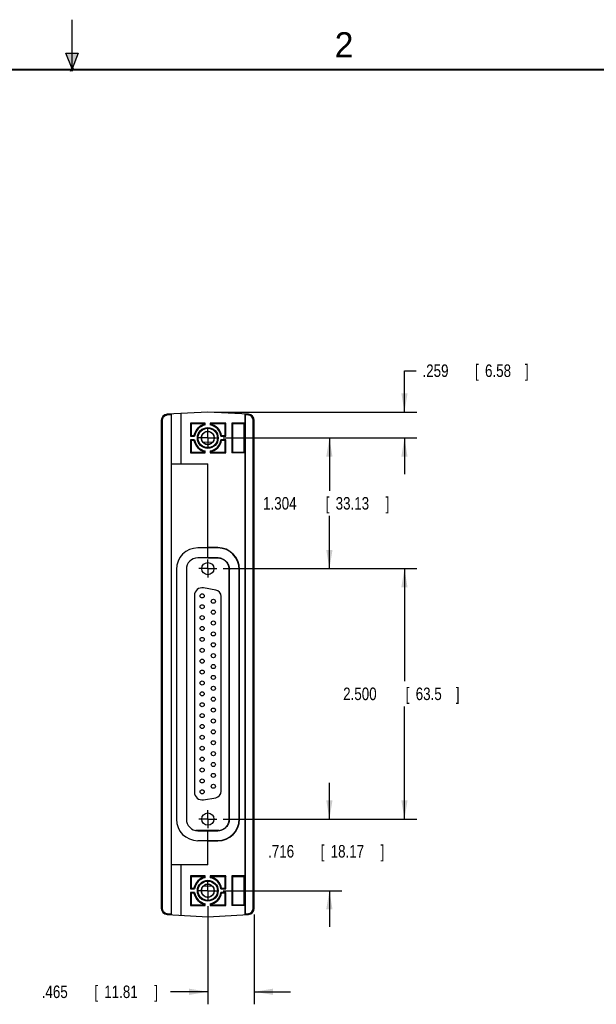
# Model space of a CAD drawing. Header units: inches. Extents: x 0 to 22, y 0 to 17.
# Tile 13 of 20: x 10.5 to 16.2, y 7.2 to 17. Entities that reach past the tile are written whole.
import ezdxf

# ---------------------------------------------------------------- set-up
doc = ezdxf.new("R2010")
doc.units = ezdxf.units.IN
doc.header["$LTSCALE"] = 1.21
doc.header["$MEASUREMENT"] = 0
doc.linetypes.add('CENTER', pattern=[0.6, 0.375, -0.075, 0.075, -0.075])
doc.layers.get('0').update_dxf_attribs({"linetype": 'CONTINUOUS'})
doc.layers.add('DEFAULT_1', color=7, linetype='CENTER')
doc.layers.add('DIMENSIONS', color=7, linetype='CONTINUOUS')
doc.styles.get("Standard").update_dxf_attribs({"font": 'txt', "width": 0.8})
doc.dimstyles.new('DIMSTYLE_1', dxfattribs={"dimtxt": 0.125, "dimasz": 0.1875, "dimexe": 0.18, "dimexo": 0.0625, "dimgap": 0.09, "dimtad": 0, "dimtih": 1, "dimtoh": 1, "dimdec": 3, "dimzin": 4, "dimdsep": 46, "dimtxsty": 'STANDARD', "dimblk": '_FILLED', "dimblk1": '_FILLED', "dimblk2": '_FILLED', "dimcen": 0.09, "dimadec": 0, "dimazin": 0, "dimtp": 0.01, "dimtm": 0.01, "dimtfac": 1, "dimtdec": 3, "dimtofl": 0, "dimtmove": 0, "dimatfit": 3, "dimldrblk": '_FILLED', "dimfxl": 1, "dimtolj": 1, "dimtzin": 4, "dimarcsym": 0})

# ---------------------------------------------------------------- blocks, each defined once
blk = doc.blocks.new('_FILLED')
at = {"color": 0, "linetype": 'BYBLOCK'}
blk.add_solid([(0, 0), (-1, 0.167), (-1, -0.167)], dxfattribs=at)
blk = doc.blocks.new('*D3')
at = {"layer": 'DIMENSIONS', "color": 2, "linetype": 'CONTINUOUS'}
for p, q in [((14.3213, 13.083), (14.3213, 13.4955)), ((14.3213, 13.4955), (14.4388, 13.4955)), ((12.4188, 13.083), (14.4463, 13.083)), ((12.5089, 12.8238), (14.4463, 12.8238)), ((14.3213, 12.8238), (14.3213, 12.4638))]:
    blk.add_line(p, q, dxfattribs=at)
at = {"layer": 'DIMENSIONS', "color": 2, "linetype": 'CONTINUOUS', "xscale": 0.1875, "yscale": 0.1875, "zscale": 0.1875}
for p, rotation in [((14.3213, 13.083), 270), ((14.3213, 12.8238), 90)]:
    blk.add_blockref('_FILLED', p, dxfattribs=dict(at, rotation=rotation))
at = {"layer": 'DIMENSIONS', "color": 2, "linetype": 'CONTINUOUS', "width": 0.8}
for s, p in [('[', (15.0263, 13.433)), (']', (15.5263, 13.433)), ('.259', (14.5013, 13.433)), ('6.58', (15.1263, 13.433))]:
    blk.add_text(s, height=0.125, dxfattribs=at).set_placement(p)
blk = doc.blocks.new('*D4')
at = {"layer": 'DIMENSIONS', "color": 2, "linetype": 'CONTINUOUS'}
for p, q in [((12.5089, 12.8238), (13.6963, 12.8238)), ((13.5713, 12.8238), (13.5713, 12.2966)), ((13.5713, 11.5194), (13.5713, 12.0466)), ((12.5089, 11.5194), (13.6963, 11.5194))]:
    blk.add_line(p, q, dxfattribs=at)
at = {"layer": 'DIMENSIONS', "color": 2, "linetype": 'CONTINUOUS', "xscale": 0.1875, "yscale": 0.1875, "zscale": 0.1875}
for p, rotation in [((13.5713, 12.8238), 90), ((13.5713, 11.5194), 270)]:
    blk.add_blockref('_FILLED', p, dxfattribs=dict(at, rotation=rotation))
at = {"layer": 'DIMENSIONS', "color": 2, "linetype": 'CONTINUOUS', "width": 0.8}
for s, p in [('1.304', (12.9088, 12.1091)), ('[', (13.5338, 12.1091)), ('33.13', (13.6338, 12.1091)), (']', (14.1338, 12.1091))]:
    blk.add_text(s, height=0.125, dxfattribs=at).set_placement(p)
blk = doc.blocks.new('*D5')
at = {"layer": 'DIMENSIONS', "color": 2, "linetype": 'CONTINUOUS'}
for p, q in [((12.5089, 11.5194), (14.4463, 11.5194)), ((14.3213, 11.5194), (14.3213, 10.3944)), ((14.3213, 9.0194), (14.3213, 10.1444)), ((12.5089, 9.0194), (14.4463, 9.0194))]:
    blk.add_line(p, q, dxfattribs=at)
at = {"layer": 'DIMENSIONS', "color": 2, "linetype": 'CONTINUOUS', "xscale": 0.1875, "yscale": 0.1875, "zscale": 0.1875}
for p, rotation in [((14.3213, 11.5194), 90), ((14.3213, 9.0194), 270)]:
    blk.add_blockref('_FILLED', p, dxfattribs=dict(at, rotation=rotation))
at = {"layer": 'DIMENSIONS', "color": 2, "linetype": 'CONTINUOUS', "width": 0.8}
for s, p in [('2.500', (13.7088, 10.2069)), ('[', (14.3338, 10.2069)), ('63.5', (14.4338, 10.2069)), (']', (14.8338, 10.2069))]:
    blk.add_text(s, height=0.125, dxfattribs=at).set_placement(p)
blk = doc.blocks.new('*D6')
at = {"layer": 'DIMENSIONS', "color": 2, "linetype": 'CONTINUOUS'}
for p, q in [((13.5713, 9.0194), (13.5713, 9.3794)), ((12.5089, 9.0194), (13.6963, 9.0194)), ((12.5089, 8.3038), (13.6963, 8.3038)), ((13.5713, 8.3038), (13.5713, 7.9438))]:
    blk.add_line(p, q, dxfattribs=at)
at = {"layer": 'DIMENSIONS', "color": 2, "linetype": 'CONTINUOUS', "xscale": 0.1875, "yscale": 0.1875, "zscale": 0.1875}
for p, rotation in [((13.5713, 9.0194), 270), ((13.5713, 8.3038), 90)]:
    blk.add_blockref('_FILLED', p, dxfattribs=dict(at, rotation=rotation))
at = {"layer": 'DIMENSIONS', "color": 2, "linetype": 'CONTINUOUS', "width": 0.8}
for s, p in [('.716', (12.9588, 8.635)), ('[', (13.4838, 8.635)), ('18.17', (13.5838, 8.635)), (']', (14.0838, 8.635))]:
    blk.add_text(s, height=0.125, dxfattribs=at).set_placement(p)
blk = doc.blocks.new('*D7')
at = {"layer": 'DIMENSIONS', "color": 2, "linetype": 'CONTINUOUS'}
for p, q in [((12.3563, 8.1512), (12.3563, 7.1697)), ((12.8213, 8.0659), (12.8213, 7.1697)), ((12.3563, 7.2947), (11.9844, 7.2947)), ((12.8213, 7.2947), (13.1813, 7.2947))]:
    blk.add_line(p, q, dxfattribs=at)
at = {"layer": 'DIMENSIONS', "color": 2, "linetype": 'CONTINUOUS', "xscale": 0.1875, "yscale": 0.1875, "zscale": 0.1875}
blk.add_blockref('_FILLED', (12.3563, 7.2947), dxfattribs=at)
at = {"layer": 'DIMENSIONS', "color": 2, "linetype": 'CONTINUOUS', "xscale": 0.1875, "yscale": 0.1875, "zscale": 0.1875, "rotation": 180}
blk.add_blockref('_FILLED', (12.8213, 7.2947), dxfattribs=at)
at = {"layer": 'DIMENSIONS', "color": 2, "linetype": 'CONTINUOUS', "width": 0.8}
for s, p in [('.465', (10.6969, 7.2322)), ('[', (11.2219, 7.2322)), ('11.81', (11.3219, 7.2322)), (']', (11.8219, 7.2322))]:
    blk.add_text(s, height=0.125, dxfattribs=at).set_placement(p)

msp = doc.modelspace()

# ---------------------------------------------------------------- hatches: boundary and pattern name
at = {"linetype": 'CONTINUOUS'}
msp.add_hatch(color=2, dxfattribs=at).paths.add_polyline_path([(11, 16.51), (10.9375, 16.6663), (11.0625, 16.6663)])

# ---------------------------------------------------------------- linework, layer by layer
at = {"color": 2, "linetype": 'CONTINUOUS'}
for p, q in [((11, 16.485), (11, 17)), ((11, 16.51), (10.9375, 16.6663)), ((10.9375, 16.6663), (11.0625, 16.6663)), ((11.0625, 16.6663), (11, 16.51)), ((11.015, 16.515), (10.985, 16.485)), ((10.985, 16.485), (11, 16.515)), ((11, 16.485), (11.015, 16.515))]:
    msp.add_line(p, q, dxfattribs=at)
at = {"color": 7, "linetype": 'CONTINUOUS'}
for p, q in [((12.3563, 13.083), (11.9505, 13.0617)), ((12.7621, 13.0617), (12.3563, 13.083)), ((11.8913, 12.9993), (11.8913, 8.1284)), ((11.9012, 12.9993), (11.8913, 12.9993)), ((11.9012, 12.9993), (11.9012, 8.1284)), ((11.9913, 13.0538), (11.951, 13.0517)), ((11.9913, 13.0638), (11.9913, 8.0638)), ((12.0913, 12.5693), (12.0913, 13.0691)), ((12.729, 12.9715), (12.729, 13.0634)), ((12.7293, 13.0534), (12.7293, 8.0743)), ((12.7616, 13.0517), (12.7293, 13.0534)), ((12.7616, 13.0517), (12.7621, 13.0617)), ((12.8113, 8.1284), (12.8113, 12.9993)), ((12.8113, 12.9993), (12.8213, 12.9993)), ((12.8213, 8.1284), (12.8213, 12.9993)), ((12.1836, 12.9715), (12.1836, 12.8412)), ((12.1836, 12.9715), (12.1913, 12.9638)), ((12.3313, 12.9715), (12.1836, 12.9715)), ((12.1913, 12.9638), (12.1913, 12.8488)), ((12.3313, 12.9638), (12.1913, 12.9638)), ((12.3313, 12.9538), (12.3313, 12.9715)), ((12.3813, 12.9715), (12.3813, 12.9538)), ((12.537, 12.9715), (12.3813, 12.9715)), ((12.5293, 12.9638), (12.3813, 12.9638)), ((12.537, 12.9715), (12.5293, 12.9638)), ((12.5293, 12.8488), (12.5293, 12.9638)), ((12.537, 12.8412), (12.537, 12.9715)), ((12.5966, 12.9715), (12.5966, 12.6762)), ((12.5966, 12.9715), (12.6043, 12.9638)), ((12.729, 12.9715), (12.5966, 12.9715)), ((12.6043, 12.9638), (12.6043, 12.6838)), ((12.7213, 12.9638), (12.6043, 12.9638)), ((12.729, 12.9715), (12.7213, 12.9638)), ((12.7213, 12.6838), (12.7213, 12.9638)), ((12.1836, 12.8412), (12.1913, 12.8488)), ((12.1836, 12.8412), (12.2251, 12.8412)), ((12.1836, 12.8065), (12.1836, 12.6762)), ((12.1836, 12.8065), (12.1913, 12.7988)), ((12.2251, 12.8065), (12.1836, 12.8065)), ((12.1913, 12.8488), (12.2186, 12.8488)), ((12.1913, 12.7988), (12.1913, 12.6838)), ((12.2186, 12.7988), (12.1913, 12.7988)), ((12.4052, 12.7826), (12.3107, 12.7793)), ((12.4875, 12.8412), (12.537, 12.8412)), ((12.537, 12.8065), (12.4875, 12.8065)), ((12.4941, 12.8488), (12.5293, 12.8488)), ((12.5293, 12.7988), (12.4941, 12.7988)), ((12.537, 12.8412), (12.5293, 12.8488)), ((12.537, 12.8065), (12.5293, 12.7988)), ((12.5293, 12.6838), (12.5293, 12.7988)), ((12.537, 12.6762), (12.537, 12.8065)), ((12.1836, 12.6762), (12.1913, 12.6838)), ((12.1913, 12.6838), (12.3313, 12.6838)), ((12.3313, 12.6762), (12.3313, 12.6939)), ((12.3813, 12.6939), (12.3813, 12.6762)), ((12.3813, 12.6838), (12.5293, 12.6838)), ((12.537, 12.6762), (12.5293, 12.6838)), ((12.5966, 12.6762), (12.6043, 12.6838)), ((12.6043, 12.6838), (12.7213, 12.6838)), ((12.729, 12.6762), (12.7213, 12.6838)), ((12.1836, 12.6762), (12.3313, 12.6762)), ((12.3813, 12.6762), (12.537, 12.6762)), ((12.729, 12.6762), (12.5966, 12.6762)), ((12.729, 8.4515), (12.729, 12.6762)), ((11.9913, 12.5702), (12.3563, 12.567)), ((12.3563, 12.5607), (11.9913, 12.5638)), ((12.072, 12.5695), (12.072, 12.5631)), ((12.0813, 12.5694), (12.0813, 12.5631)), ((12.3563, 11.6258), (12.3563, 12.567)), ((12.3563, 11.7277), (12.2554, 11.7268)), ((12.4553, 11.7295), (12.3563, 11.7295)), ((12.4553, 11.7258), (12.3563, 11.7258)), ((12.4553, 11.7295), (12.4553, 11.7258)), ((12.3563, 11.6277), (12.2563, 11.6268)), ((12.4556, 11.6272), (12.3563, 11.6271)), ((12.3563, 11.6258), (12.4553, 11.6258)), ((12.4556, 11.6272), (12.4553, 11.6258)), ((12.0423, 11.5118), (12.0423, 9.0178)), ((12.1423, 11.5118), (12.1423, 9.0178)), ((12.5703, 9.0188), (12.5703, 11.5108)), ((12.572, 11.5108), (12.5703, 11.5108)), ((12.572, 9.0188), (12.572, 11.5108)), ((12.6703, 9.0188), (12.6703, 11.5108)), ((12.6739, 11.5108), (12.6703, 11.5108)), ((12.6739, 9.0188), (12.6739, 11.5108)), ((12.4362, 11.3061), (12.3148, 11.3275)), ((12.2224, 11.2499), (12.2224, 9.2889)), ((12.4901, 9.2971), (12.4901, 11.2417)), ((12.3148, 9.2113), (12.4362, 9.2327)), ((12.572, 9.0188), (12.5703, 9.0188)), ((12.6739, 9.0188), (12.6703, 9.0188)), ((12.4653, 8.9048), (12.2378, 8.9048)), ((12.2563, 8.9029), (12.3563, 8.902)), ((12.3563, 8.9038), (12.4553, 8.9038)), ((12.3563, 8.5607), (12.3563, 8.9038)), ((12.3563, 8.9026), (12.4556, 8.9025)), ((12.4556, 8.9025), (12.4553, 8.9038)), ((12.3563, 8.802), (12.2554, 8.8029)), ((12.3563, 8.8038), (12.4553, 8.8038)), ((12.3563, 8.8002), (12.4553, 8.8002)), ((12.4553, 8.8002), (12.4553, 8.8038)), ((12.3563, 8.567), (11.9913, 8.5638)), ((12.3563, 8.5607), (11.9913, 8.5575)), ((12.072, 8.5582), (12.072, 8.5646)), ((12.0813, 8.5583), (12.0813, 8.5646)), ((12.0913, 8.0586), (12.0913, 8.5584)), ((12.3313, 8.4515), (12.1836, 8.4515)), ((12.1836, 8.4515), (12.1913, 8.4438)), ((12.1836, 8.4515), (12.1836, 8.3212)), ((12.3313, 8.4438), (12.1913, 8.4438)), ((12.1913, 8.4438), (12.1913, 8.3288)), ((12.3313, 8.4338), (12.3313, 8.4515)), ((12.537, 8.4515), (12.3813, 8.4515)), ((12.3813, 8.4515), (12.3813, 8.4338)), ((12.5293, 8.4438), (12.3813, 8.4438)), ((12.537, 8.4515), (12.5293, 8.4438)), ((12.5293, 8.3288), (12.5293, 8.4438)), ((12.537, 8.3212), (12.537, 8.4515)), ((12.729, 8.4515), (12.5966, 8.4515)), ((12.5966, 8.4515), (12.6043, 8.4438)), ((12.5966, 8.4515), (12.5966, 8.1562)), ((12.7213, 8.4438), (12.6043, 8.4438)), ((12.6043, 8.4438), (12.6043, 8.1638)), ((12.729, 8.4515), (12.7213, 8.4438)), ((12.7213, 8.1638), (12.7213, 8.4438)), ((12.1836, 8.3212), (12.1913, 8.3288)), ((12.1836, 8.3212), (12.2251, 8.3212)), ((12.2251, 8.2865), (12.1836, 8.2865)), ((12.1836, 8.2865), (12.1913, 8.2788)), ((12.1836, 8.2865), (12.1836, 8.1562)), ((12.1913, 8.3288), (12.2186, 8.3288)), ((12.2186, 8.2788), (12.1913, 8.2788)), ((12.1913, 8.2788), (12.1913, 8.1638)), ((12.4052, 8.3451), (12.3107, 8.3484)), ((12.4875, 8.3212), (12.537, 8.3212)), ((12.537, 8.2865), (12.4875, 8.2865)), ((12.4941, 8.3288), (12.5293, 8.3288)), ((12.5293, 8.2788), (12.4941, 8.2788)), ((12.537, 8.3212), (12.5293, 8.3288)), ((12.537, 8.2865), (12.5293, 8.2788)), ((12.5293, 8.1638), (12.5293, 8.2788)), ((12.537, 8.1562), (12.537, 8.2865)), ((12.1836, 8.1562), (12.1913, 8.1638)), ((12.1913, 8.1638), (12.3313, 8.1638)), ((12.3313, 8.1562), (12.3313, 8.1739)), ((12.3813, 8.1739), (12.3813, 8.1562)), ((12.3813, 8.1638), (12.5293, 8.1638)), ((12.537, 8.1562), (12.5293, 8.1638)), ((12.5966, 8.1562), (12.6043, 8.1638)), ((12.6043, 8.1638), (12.7213, 8.1638)), ((12.729, 8.1562), (12.7213, 8.1638)), ((11.9012, 8.1284), (11.8913, 8.1284)), ((11.9505, 8.066), (12.3563, 8.0447)), ((11.951, 8.076), (11.9913, 8.0739)), ((12.1836, 8.1562), (12.3313, 8.1562)), ((12.3563, 8.0447), (12.7621, 8.066)), ((12.3813, 8.1562), (12.537, 8.1562)), ((12.729, 8.1562), (12.5966, 8.1562)), ((12.729, 8.0643), (12.729, 8.1562)), ((12.7293, 8.0743), (12.7616, 8.076)), ((12.7616, 8.076), (12.7621, 8.066)), ((12.8113, 8.1284), (12.8213, 8.1284))]:
    msp.add_line(p, q, dxfattribs=at)
at = {"color": 7, "linetype": 'CONTINUOUS', "const_width": 0.02}
msp.add_lwpolyline([(21.5, 16.5), (0.5, 16.5)], dxfattribs=at)
at = {"color": 7, "linetype": 'CONTINUOUS'}
for centre, radius in [((12.3563, 12.8238), 0.1042), ((12.3563, 12.8238), 0.0965), ((12.3563, 12.8238), 0.065), ((12.3563, 11.5194), 0.061), ((12.3004, 11.2473), 0.0205), ((12.4122, 11.1938), 0.0205), ((12.3004, 11.1387), 0.0205), ((12.3004, 11.03), 0.0205), ((12.4122, 11.0851), 0.0205), ((12.3004, 10.9214), 0.0205), ((12.4122, 10.9765), 0.0205), ((12.3004, 10.8127), 0.0205), ((12.4122, 10.8678), 0.0205), ((12.3004, 10.704), 0.0205), ((12.4122, 10.7592), 0.0205), ((12.4122, 10.6505), 0.0205), ((12.3004, 10.5954), 0.0205), ((12.4122, 10.5418), 0.0205), ((12.3004, 10.4867), 0.0205), ((12.4122, 10.4332), 0.0205), ((12.3004, 10.3781), 0.0205), ((12.4122, 10.3245), 0.0205), ((12.3004, 10.2694), 0.0205), ((12.4122, 10.2159), 0.0205), ((12.3004, 10.1607), 0.0205), ((12.4122, 10.1072), 0.0205), ((12.3004, 10.0521), 0.0205), ((12.3004, 9.9434), 0.0205), ((12.4122, 9.9985), 0.0205), ((12.3004, 9.8348), 0.0205), ((12.4122, 9.8899), 0.0205), ((12.3004, 9.7261), 0.0205), ((12.4122, 9.7812), 0.0205), ((12.3004, 9.6174), 0.0205), ((12.4122, 9.6725), 0.0205), ((12.4122, 9.5639), 0.0205), ((12.3004, 9.5088), 0.0205), ((12.4122, 9.4552), 0.0205), ((12.3004, 9.4001), 0.0205), ((12.4122, 9.3466), 0.0205), ((12.3004, 9.2914), 0.0205), ((12.3563, 9.0194), 0.061), ((12.3563, 8.3038), 0.1042), ((12.3563, 8.3038), 0.0965), ((12.3563, 8.3038), 0.065)]:
    msp.add_circle(centre, radius, dxfattribs=at)
for centre, radius, start, end in [((11.9538, 12.9993), 0.0625, 93, 180), ((12.7588, 12.9993), 0.0525, 0, 87), ((12.7588, 12.9993), 0.0625, 0, 87), ((12.3563, 12.8238), 0.14, 100.28656, 169.71344), ((12.3563, 12.8238), 0.1323, 100.89091, 172.47967), ((12.3563, 12.8238), 0.14, 10.28656, 79.71344), ((12.3563, 12.8238), 0.1323, 7.52033, 79.10909), ((12.3563, 12.8238), 0.14, 190.28656, 259.71344), ((12.3563, 12.8238), 0.1323, 187.52033, 259.10909), ((12.3563, 12.8238), 0.1323, 280.89091, 352.47967), ((12.3563, 12.8238), 0.14, 280.28656, 349.71344), ((12.2573, 11.5118), 0.215, 90.5, 180), ((12.4553, 11.5108), 0.2186, 0, 90), ((12.4553, 11.5108), 0.215, 0, 90), ((12.2573, 11.5118), 0.115, 90.5, 180), ((12.3012, 11.2499), 0.0787, 80, 180), ((12.4248, 11.2417), 0.0653, 0, 80), ((12.3012, 9.2889), 0.0787, 180, 280), ((12.4248, 9.2971), 0.0653, 280, 360), ((12.2573, 9.0178), 0.215, 180, 269.5), ((12.2573, 9.0178), 0.115, 180, 269.5), ((12.4553, 9.0188), 0.215, 270, 360), ((12.4553, 9.0188), 0.2186, 270, 360), ((12.3563, 8.3038), 0.14, 100.28656, 169.71344), ((12.3563, 8.3038), 0.1323, 100.89091, 172.47967), ((12.3563, 8.3038), 0.14, 10.28656, 79.71344), ((12.3563, 8.3038), 0.1323, 7.52033, 79.10909), ((12.3563, 8.3038), 0.14, 190.28656, 259.71344), ((12.3563, 8.3038), 0.1323, 187.52033, 259.10909), ((12.3563, 8.3038), 0.1323, 280.89091, 352.47967), ((12.3563, 8.3038), 0.14, 280.28656, 349.71344), ((11.9538, 8.1284), 0.0625, 180, 267), ((12.7588, 8.1284), 0.0525, 273, 360), ((12.7588, 8.1284), 0.0625, 273, 360)]:
    msp.add_arc(centre, radius, start, end, dxfattribs=at)
for points, knots in [([(11.951, 13.0517), (11.9472, 13.0515), (11.9396, 13.0503), (11.929, 13.0461), (11.9195, 13.0397), (11.9116, 13.0314), (11.9057, 13.0215), (11.902, 13.0107), (11.9012, 13.0031), (11.9012, 12.9993)], [0, 0, 0, 0, 0.142767, 0.28566, 0.428541, 0.571412, 0.714288, 0.857178, 1, 1, 1, 1]), ([(11.951, 13.0517), (11.9509, 13.0528), (11.9508, 13.0547), (11.9507, 13.0574), (11.9505, 13.0597), (11.9508, 13.0607), (11.9504, 13.0617), (11.9505, 13.0617)], [0, 0, 0, 0, 0.309016, 0.587759, 0.808963, 0.950994, 1, 1, 1, 1]), ([(12.7293, 13.0534), (12.7293, 13.0544), (12.7293, 13.0564), (12.7293, 13.0591), (12.7293, 13.0614), (12.729, 13.0624), (12.7292, 13.0634), (12.729, 13.0634)], [0, 0, 0, 0, 0.308329, 0.585762, 0.807606, 0.949492, 1, 1, 1, 1]), ([(12.4205, 12.8238), (12.4205, 12.8286), (12.4194, 12.8383), (12.4146, 12.8519), (12.4069, 12.8642), (12.3966, 12.8744), (12.3844, 12.8821), (12.3707, 12.8869), (12.3563, 12.8885), (12.3419, 12.8869), (12.3282, 12.8821), (12.316, 12.8744), (12.3057, 12.8642), (12.298, 12.8519), (12.2932, 12.8383), (12.2921, 12.8286), (12.2921, 12.8238)], [0, 0, 0, 0, 0.071463, 0.14284, 0.214246, 0.285747, 0.357155, 0.428534, 0.5, 0.571466, 0.642845, 0.714253, 0.785754, 0.85716, 0.928537, 1, 1, 1, 1]), ([(12.2186, 12.8488), (12.2193, 12.848), (12.2207, 12.8463), (12.2229, 12.8437), (12.2244, 12.842), (12.2251, 12.8412)], [0, 0, 0, 0, 0.333943, 0.667254, 1, 1, 1, 1]), ([(12.2186, 12.7988), (12.2193, 12.7997), (12.2207, 12.8014), (12.2229, 12.804), (12.2244, 12.8057), (12.2251, 12.8065)], [0, 0, 0, 0, 0.333943, 0.667254, 1, 1, 1, 1]), ([(12.2921, 12.8238), (12.2921, 12.8191), (12.2932, 12.8094), (12.298, 12.7958), (12.3057, 12.7835), (12.316, 12.7733), (12.3282, 12.7656), (12.3419, 12.7608), (12.3563, 12.7592), (12.3707, 12.7608), (12.3844, 12.7656), (12.3966, 12.7733), (12.4069, 12.7835), (12.4146, 12.7958), (12.4194, 12.8094), (12.4205, 12.8191), (12.4205, 12.8238)], [0, 0, 0, 0, 0.071463, 0.14284, 0.214246, 0.285747, 0.357155, 0.428534, 0.5, 0.571466, 0.642845, 0.714253, 0.785754, 0.85716, 0.928537, 1, 1, 1, 1]), ([(12.4941, 12.8488), (12.4933, 12.848), (12.4919, 12.8463), (12.4897, 12.8437), (12.4882, 12.842), (12.4875, 12.8412)], [0, 0, 0, 0, 0.333943, 0.667254, 1, 1, 1, 1]), ([(12.4941, 12.7988), (12.4933, 12.7997), (12.4919, 12.8014), (12.4897, 12.804), (12.4882, 12.8057), (12.4875, 12.8065)], [0, 0, 0, 0, 0.333943, 0.667254, 1, 1, 1, 1]), ([(12.5703, 11.5108), (12.5703, 11.5146), (12.5699, 11.5221), (12.5683, 11.5333), (12.5655, 11.5443), (12.5617, 11.5549), (12.5569, 11.5651), (12.5511, 11.5748), (12.5443, 11.5839), (12.5368, 11.5923), (12.5284, 11.5999), (12.5193, 11.6066), (12.5096, 11.6124), (12.4994, 11.6173), (12.4887, 11.6211), (12.4778, 11.6238), (12.4666, 11.6255), (12.4591, 11.6258), (12.4553, 11.6258)], [0, 0, 0, 0, 0.062501, 0.125005, 0.187507, 0.25, 0.312495, 0.374999, 0.437503, 0.5, 0.562497, 0.625001, 0.687505, 0.75, 0.812493, 0.874995, 0.937499, 1, 1, 1, 1]), ([(12.4556, 11.6272), (12.4631, 11.6272), (12.4783, 11.6256), (12.5003, 11.6191), (12.5207, 11.6082), (12.5384, 11.5936), (12.553, 11.5759), (12.5639, 11.5555), (12.5705, 11.5335), (12.572, 11.5183), (12.572, 11.5108)], [0, 0, 0, 0, 0.123367, 0.249219, 0.375077, 0.500057, 0.625024, 0.750878, 0.87672, 1, 1, 1, 1]), ([(12.4553, 8.9038), (12.4591, 8.9038), (12.4666, 8.9042), (12.4778, 8.9059), (12.4887, 8.9086), (12.4994, 8.9124), (12.5096, 8.9173), (12.5193, 8.9231), (12.5284, 8.9298), (12.5368, 8.9374), (12.5443, 8.9458), (12.5511, 8.9549), (12.5569, 8.9646), (12.5617, 8.9748), (12.5655, 8.9854), (12.5683, 8.9964), (12.5699, 9.0076), (12.5703, 9.0151), (12.5703, 9.0188)], [0, 0, 0, 0, 0.062501, 0.125005, 0.187507, 0.25, 0.312495, 0.374999, 0.437503, 0.5, 0.562497, 0.625001, 0.687505, 0.75, 0.812493, 0.874995, 0.937499, 1, 1, 1, 1]), ([(12.572, 9.0188), (12.572, 9.0114), (12.5705, 8.9962), (12.5639, 8.9742), (12.553, 8.9538), (12.5384, 8.9361), (12.5207, 8.9215), (12.5003, 8.9106), (12.4783, 8.9041), (12.4631, 8.9025), (12.4556, 8.9025)], [0, 0, 0, 0, 0.12328, 0.249122, 0.374976, 0.499943, 0.624923, 0.750781, 0.876633, 1, 1, 1, 1]), ([(12.4205, 8.3038), (12.4205, 8.3086), (12.4194, 8.3183), (12.4146, 8.3319), (12.4069, 8.3442), (12.3966, 8.3544), (12.3844, 8.3621), (12.3707, 8.3669), (12.3563, 8.3685), (12.3419, 8.3669), (12.3282, 8.3621), (12.316, 8.3544), (12.3057, 8.3442), (12.298, 8.3319), (12.2932, 8.3183), (12.2921, 8.3086), (12.2921, 8.3038)], [0, 0, 0, 0, 0.071463, 0.14284, 0.214246, 0.285747, 0.357155, 0.428534, 0.5, 0.571466, 0.642845, 0.714253, 0.785754, 0.85716, 0.928537, 1, 1, 1, 1]), ([(12.2186, 8.3288), (12.2193, 8.328), (12.2207, 8.3263), (12.2229, 8.3237), (12.2244, 8.322), (12.2251, 8.3212)], [0, 0, 0, 0, 0.333943, 0.667254, 1, 1, 1, 1]), ([(12.2186, 8.2788), (12.2193, 8.2797), (12.2207, 8.2814), (12.2229, 8.284), (12.2244, 8.2857), (12.2251, 8.2865)], [0, 0, 0, 0, 0.333943, 0.667254, 1, 1, 1, 1]), ([(12.2921, 8.3038), (12.2921, 8.2991), (12.2932, 8.2894), (12.298, 8.2758), (12.3057, 8.2635), (12.316, 8.2533), (12.3282, 8.2456), (12.3419, 8.2408), (12.3563, 8.2392), (12.3707, 8.2408), (12.3844, 8.2456), (12.3966, 8.2533), (12.4069, 8.2635), (12.4146, 8.2758), (12.4194, 8.2894), (12.4205, 8.2991), (12.4205, 8.3038)], [0, 0, 0, 0, 0.071463, 0.14284, 0.214246, 0.285747, 0.357155, 0.428534, 0.5, 0.571466, 0.642845, 0.714253, 0.785754, 0.85716, 0.928537, 1, 1, 1, 1]), ([(12.4941, 8.3288), (12.4933, 8.328), (12.4919, 8.3263), (12.4897, 8.3237), (12.4882, 8.322), (12.4875, 8.3212)], [0, 0, 0, 0, 0.333943, 0.667254, 1, 1, 1, 1]), ([(12.4941, 8.2788), (12.4933, 8.2797), (12.4919, 8.2814), (12.4897, 8.284), (12.4882, 8.2857), (12.4875, 8.2865)], [0, 0, 0, 0, 0.333943, 0.667254, 1, 1, 1, 1]), ([(11.9012, 8.1284), (11.9012, 8.1246), (11.902, 8.117), (11.9057, 8.1062), (11.9116, 8.0963), (11.9195, 8.088), (11.929, 8.0816), (11.9396, 8.0774), (11.9472, 8.0762), (11.951, 8.076)], [0, 0, 0, 0, 0.142837, 0.285739, 0.428624, 0.571498, 0.714377, 0.857263, 1, 1, 1, 1]), ([(11.951, 8.076), (11.9509, 8.0749), (11.9508, 8.073), (11.9507, 8.0703), (11.9505, 8.068), (11.9508, 8.067), (11.9504, 8.066), (11.9505, 8.066)], [0, 0, 0, 0, 0.309016, 0.587759, 0.808963, 0.950994, 1, 1, 1, 1]), ([(12.729, 8.0643), (12.7292, 8.0643), (12.729, 8.0653), (12.7293, 8.0663), (12.7293, 8.0686), (12.7293, 8.0713), (12.7293, 8.0733), (12.7293, 8.0743)], [0, 0, 0, 0, 0.050508, 0.192394, 0.414238, 0.691671, 1, 1, 1, 1])]:
    msp.add_open_spline(points, degree=3, knots=knots, dxfattribs=at)
at = {"layer": 'DEFAULT_1', "color": 7, "linetype": 'CENTER'}
for p, q in [((12.3563, 12.8238), (12.3563, 12.9139)), ((12.3563, 12.8238), (12.2662, 12.8238)), ((12.3563, 12.8238), (12.3563, 12.7337)), ((12.3563, 12.8238), (12.4464, 12.8238)), ((12.3563, 11.5194), (12.3563, 11.6095)), ((12.3563, 11.5194), (12.2662, 11.5194)), ((12.3563, 11.5194), (12.3563, 11.4293)), ((12.3563, 11.5194), (12.4464, 11.5194)), ((12.3563, 9.0194), (12.3563, 9.1095)), ((12.3563, 9.0194), (12.2662, 9.0194)), ((12.3563, 9.0194), (12.4464, 9.0194)), ((12.3563, 9.0194), (12.3563, 8.9293)), ((12.3563, 8.3038), (12.3563, 8.3939)), ((12.3563, 8.3038), (12.2662, 8.3038)), ((12.3563, 8.3038), (12.4464, 8.3038)), ((12.3563, 8.3038), (12.3563, 8.2137))]:
    msp.add_line(p, q, dxfattribs=at)

# ---------------------------------------------------------------- texts
at = {"color": 2, "linetype": 'CONTINUOUS'}
msp.add_text('2', height=0.25, dxfattribs=at).set_placement((13.625, 16.625))

# ---------------------------------------------------------------- dimensions: what is measured, and where the dimension line sits
at = {"layer": 'DIMENSIONS', "color": 2, "linetype": 'CONTINUOUS'}
for base, p1, p2, angle, picture, middle in [((14.3213, 13.083), (12.5089, 12.8238), (12.4188, 13.083), 90, '*D3', (15.0638, 13.4955)), ((13.5713, 11.5194), (12.5089, 12.8238), (12.5089, 11.5194), 270, '*D4', (13.5713, 12.1716)), ((14.3213, 9.0194), (12.5089, 11.5194), (12.5089, 9.0194), 270, '*D5', (14.3213, 10.2694)), ((13.5713, 8.3038), (12.5089, 9.0194), (12.5089, 8.3038), 270, '*D6', (13.5713, 8.6975)), ((12.3563, 7.2947), (12.8213, 8.0659), (12.3563, 8.1512), 180, '*D7', (11.3094, 7.2947))]:
    dim = msp.add_linear_dim(base=base, p1=p1, p2=p2, angle=angle, dimstyle='DIMSTYLE_1', dxfattribs=at)
    dim.commit()
    dim.dimension.update_dxf_attribs({"geometry": picture, "text_midpoint": middle, "dimtype": 160})

doc.saveas('drawing.dxf')
